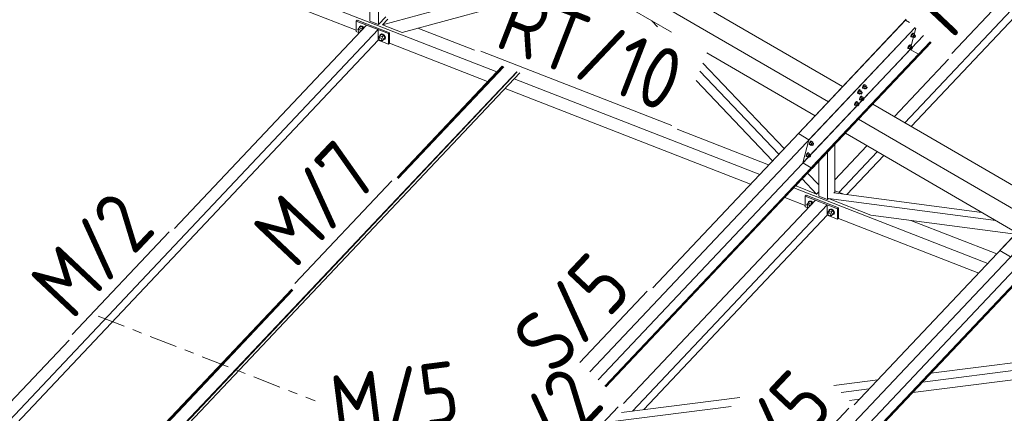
# Model space of a CAD drawing. Header units: millimetres. Extents: x -681 to 506, y -45 to 794.
# Tile 241 of 256: x 144 to 208, y 262 to 288. Entities that reach past the tile are written whole.
import ezdxf

# ---------------------------------------------------------------- set-up
doc = ezdxf.new("R2010")
doc.units = ezdxf.units.MM
doc.header["$LTSCALE"] = 0.6
doc.linetypes.add('XKITLINE00', pattern=[0])
doc.linetypes.add('XKITLINE03', pattern=[6, 3, -1, 1, -1])
for name, color, linetype, lineweight in [('Bolt', 7, 'Continuous', 0), ('Part', 2, 'Continuous', 0), ('PartMark', 3, 'Continuous', 0), ('S-GRID', 1, 'Continuous', 0)]:
    doc.layers.add(name, color=color, linetype=linetype, lineweight=lineweight)
doc.styles.add('ISOCPEUR', font='ISOCPEUR.TTF')

msp = doc.modelspace()

# ---------------------------------------------------------------- linework, layer by layer
at = {"layer": 'Bolt', "color": 3, "linetype": 'XKITLINE00', "lineweight": 0}
for p, q in [((166.149, 286.886), (166.232, 286.982)), ((166.179, 286.829), (166.149, 286.886)), ((166.173, 286.81), (166.185, 286.848)), ((166.185, 286.763), (166.173, 286.81)), ((166.185, 286.848), (166.232, 286.897)), ((166.185, 286.848), (166.22, 286.866)), ((166.22, 286.718), (166.185, 286.763)), ((166.22, 286.866), (166.268, 286.858)), ((166.26, 286.693), (166.22, 286.718)), ((166.23, 286.988), (166.254, 287.058)), ((166.232, 286.982), (166.23, 286.988)), ((166.232, 286.982), (166.324, 287.08)), ((166.396, 286.918), (166.232, 286.982)), ((166.254, 287.058), (166.318, 287.09)), ((166.254, 287.058), (166.271, 287.076)), ((166.268, 286.858), (166.315, 286.828)), ((166.335, 287.109), (166.271, 287.076)), ((166.315, 286.828), (166.348, 286.786)), ((166.318, 287.09), (166.406, 287.077)), ((166.488, 287.015), (166.324, 287.08)), ((166.423, 287.096), (166.335, 287.109)), ((166.396, 286.918), (166.488, 287.015)), ((166.423, 286.865), (166.396, 286.918)), ((166.406, 287.077), (166.494, 287.022)), ((166.511, 287.04), (166.423, 287.096)), ((166.515, 286.963), (166.488, 287.015)), ((166.494, 287.022), (166.529, 286.977)), ((166.546, 286.996), (166.511, 287.04)), ((167.561, 286.463), (167.654, 286.561)), ((167.584, 286.539), (167.648, 286.572)), ((167.584, 286.539), (167.601, 286.558)), ((167.665, 286.59), (167.601, 286.558)), ((167.648, 286.572), (167.736, 286.559)), ((167.818, 286.497), (167.654, 286.561)), ((167.753, 286.577), (167.665, 286.59)), ((167.736, 286.559), (167.824, 286.503)), ((167.841, 286.522), (167.753, 286.577)), ((201.892, 286.574), (201.858, 286.514)), ((201.916, 286.557), (201.866, 286.451)), ((201.881, 286.5), (201.915, 286.56)), ((201.929, 286.622), (201.892, 286.574)), ((201.915, 286.56), (201.953, 286.609)), ((201.979, 286.624), (201.916, 286.557)), ((202.009, 286.503), (201.916, 286.557)), ((201.961, 286.647), (201.929, 286.622)), ((201.953, 286.609), (201.984, 286.633)), ((201.978, 286.641), (201.961, 286.647)), ((201.978, 286.641), (202.001, 286.627)), ((201.979, 286.624), (202.072, 286.57)), ((201.984, 286.633), (202.001, 286.627)), ((202.001, 286.627), (202, 286.612)), ((202.072, 286.57), (202.009, 286.503)), ((202.085, 286.531), (202.072, 286.57)), ((167.479, 286.368), (167.561, 286.463)), ((167.509, 286.31), (167.479, 286.368)), ((167.503, 286.292), (167.515, 286.329)), ((167.515, 286.244), (167.503, 286.292)), ((167.515, 286.329), (167.561, 286.378)), ((167.515, 286.329), (167.55, 286.347)), ((167.55, 286.199), (167.515, 286.244)), ((167.55, 286.347), (167.598, 286.34)), ((167.598, 286.169), (167.55, 286.199)), ((167.56, 286.47), (167.584, 286.539)), ((167.562, 286.464), (167.56, 286.47)), ((167.561, 286.463), (167.726, 286.399)), ((167.598, 286.34), (167.645, 286.31)), ((167.645, 286.162), (167.598, 286.169)), ((167.645, 286.31), (167.68, 286.265)), ((167.68, 286.18), (167.645, 286.162)), ((167.659, 286.17), (167.726, 286.144)), ((167.68, 286.265), (167.693, 286.218)), ((167.68, 286.18), (167.726, 286.229)), ((167.693, 286.218), (167.68, 286.18)), ((167.726, 286.399), (167.818, 286.497)), ((167.726, 286.399), (167.808, 286.239)), ((167.726, 286.144), (167.818, 286.241)), ((167.726, 286.144), (167.808, 286.239)), ((167.808, 286.239), (167.9, 286.337)), ((167.824, 286.23), (167.81, 286.233)), ((167.9, 286.337), (167.818, 286.497)), ((167.818, 286.241), (167.9, 286.337)), ((167.824, 286.503), (167.888, 286.42)), ((167.888, 286.263), (167.824, 286.23)), ((167.905, 286.439), (167.841, 286.522)), ((167.888, 286.42), (167.912, 286.333)), ((167.912, 286.333), (167.888, 286.263)), ((167.888, 286.263), (167.905, 286.281)), ((167.929, 286.351), (167.905, 286.439)), ((167.905, 286.281), (167.929, 286.351)), ((201.834, 286.423), (201.837, 286.458)), ((201.834, 286.423), (201.857, 286.409)), ((201.858, 286.514), (201.837, 286.458)), ((201.857, 286.409), (201.86, 286.445)), ((201.874, 286.403), (201.857, 286.409)), ((201.86, 286.445), (201.881, 286.5)), ((201.959, 286.397), (201.866, 286.451)), ((201.866, 286.451), (201.879, 286.413)), ((201.883, 286.41), (201.874, 286.403)), ((201.879, 286.413), (201.972, 286.359)), ((201.959, 286.397), (202.009, 286.503)), ((201.959, 286.397), (201.972, 286.359)), ((201.972, 286.359), (202.008, 286.397)), ((201.986, 286.41), (202.06, 286.367)), ((202.058, 286.519), (202.132, 286.476)), ((202.06, 286.367), (202.062, 286.385)), ((202.069, 286.364), (202.06, 286.367)), ((202.062, 286.385), (202.072, 286.412)), ((202.084, 286.376), (202.069, 286.364)), ((202.072, 286.412), (202.089, 286.442)), ((202.075, 286.509), (202.085, 286.531)), ((202.103, 286.4), (202.084, 286.376)), ((202.089, 286.442), (202.108, 286.467)), ((202.12, 286.43), (202.103, 286.4)), ((202.108, 286.467), (202.124, 286.479)), ((202.131, 286.458), (202.12, 286.43)), ((202.124, 286.479), (202.132, 286.476)), ((202.132, 286.476), (202.131, 286.458)), ((201.637, 285.667), (201.639, 285.703)), ((201.637, 285.667), (201.66, 285.654)), ((201.66, 285.758), (201.639, 285.703)), ((201.694, 285.818), (201.66, 285.758)), ((201.66, 285.654), (201.662, 285.689)), ((201.676, 285.648), (201.66, 285.654)), ((201.662, 285.689), (201.683, 285.745)), ((201.719, 285.801), (201.668, 285.696)), ((201.761, 285.642), (201.668, 285.696)), ((201.668, 285.696), (201.681, 285.657)), ((201.686, 285.655), (201.676, 285.648)), ((201.681, 285.657), (201.774, 285.604)), ((201.683, 285.745), (201.717, 285.805)), ((201.732, 285.867), (201.694, 285.818)), ((201.717, 285.805), (201.755, 285.853)), ((201.782, 285.868), (201.719, 285.801)), ((201.812, 285.747), (201.719, 285.801)), ((201.763, 285.891), (201.732, 285.867)), ((201.755, 285.853), (201.787, 285.878)), ((201.761, 285.642), (201.812, 285.747)), ((201.761, 285.642), (201.774, 285.604)), ((201.78, 285.885), (201.763, 285.891)), ((201.774, 285.604), (201.81, 285.642)), ((201.78, 285.885), (201.803, 285.872)), ((201.782, 285.868), (201.875, 285.814)), ((201.787, 285.878), (201.803, 285.872)), ((201.789, 285.654), (201.863, 285.611)), ((201.803, 285.872), (201.802, 285.856)), ((201.875, 285.814), (201.812, 285.747)), ((201.86, 285.763), (201.935, 285.72)), ((201.863, 285.611), (201.864, 285.629)), ((201.871, 285.608), (201.863, 285.611)), ((201.864, 285.629), (201.875, 285.657)), ((201.887, 285.62), (201.871, 285.608)), ((201.888, 285.776), (201.875, 285.814)), ((201.875, 285.657), (201.892, 285.687)), ((201.877, 285.754), (201.888, 285.776)), ((201.906, 285.645), (201.887, 285.62)), ((201.892, 285.687), (201.911, 285.711)), ((201.923, 285.675), (201.906, 285.645)), ((201.911, 285.711), (201.926, 285.723)), ((201.933, 285.702), (201.923, 285.675)), ((201.926, 285.723), (201.935, 285.72)), ((201.935, 285.72), (201.933, 285.702)), ((198.39, 282.775), (198.393, 282.81)), ((198.39, 282.775), (198.413, 282.761)), ((198.414, 282.865), (198.393, 282.81)), ((198.413, 282.761), (198.416, 282.797)), ((198.43, 282.755), (198.413, 282.761)), ((198.448, 282.925), (198.414, 282.865)), ((198.416, 282.797), (198.437, 282.852)), ((198.472, 282.908), (198.422, 282.803)), ((198.515, 282.749), (198.422, 282.803)), ((198.422, 282.803), (198.435, 282.765)), ((198.439, 282.762), (198.43, 282.755)), ((198.435, 282.765), (198.527, 282.711)), ((198.437, 282.852), (198.471, 282.912)), ((198.485, 282.974), (198.448, 282.925)), ((198.471, 282.912), (198.509, 282.961)), ((198.535, 282.975), (198.472, 282.908)), ((198.565, 282.854), (198.472, 282.908)), ((198.517, 282.999), (198.485, 282.974)), ((198.509, 282.961), (198.54, 282.985)), ((198.515, 282.749), (198.565, 282.854)), ((198.515, 282.749), (198.527, 282.711)), ((198.533, 282.992), (198.517, 282.999)), ((198.527, 282.711), (198.564, 282.749)), ((198.533, 282.992), (198.557, 282.979)), ((198.535, 282.975), (198.628, 282.921)), ((198.54, 282.985), (198.557, 282.979)), ((198.542, 282.762), (198.616, 282.719)), ((198.557, 282.979), (198.556, 282.964)), ((198.628, 282.921), (198.565, 282.854)), ((198.614, 282.87), (198.688, 282.827)), ((198.616, 282.719), (198.618, 282.736)), ((198.618, 282.736), (198.628, 282.764)), ((198.641, 282.883), (198.628, 282.921)), ((198.628, 282.764), (198.645, 282.794)), ((198.63, 282.861), (198.641, 282.883)), ((198.659, 282.752), (198.64, 282.728)), ((198.645, 282.794), (198.664, 282.818)), ((198.676, 282.782), (198.659, 282.752)), ((198.664, 282.818), (198.68, 282.831)), ((198.687, 282.81), (198.676, 282.782)), ((198.68, 282.831), (198.688, 282.827)), ((198.688, 282.827), (198.687, 282.81)), ((198.707, 283.111), (198.71, 283.146)), ((198.707, 283.111), (198.73, 283.097)), ((198.731, 283.201), (198.71, 283.146)), ((198.73, 283.097), (198.733, 283.133)), ((198.747, 283.091), (198.73, 283.097)), ((198.765, 283.261), (198.731, 283.201)), ((198.733, 283.133), (198.754, 283.188)), ((198.789, 283.244), (198.739, 283.139)), ((198.832, 283.085), (198.739, 283.139)), ((198.739, 283.139), (198.752, 283.101)), ((198.756, 283.098), (198.747, 283.091)), ((198.752, 283.101), (198.845, 283.047)), ((198.754, 283.188), (198.788, 283.248)), ((198.802, 283.31), (198.765, 283.261)), ((198.788, 283.248), (198.826, 283.297)), ((198.852, 283.311), (198.789, 283.244)), ((198.882, 283.19), (198.789, 283.244)), ((198.834, 283.334), (198.802, 283.31)), ((198.826, 283.297), (198.857, 283.321)), ((198.832, 283.085), (198.882, 283.19)), ((198.832, 283.085), (198.845, 283.047)), ((198.85, 283.328), (198.834, 283.334)), ((198.845, 283.047), (198.881, 283.085)), ((198.85, 283.328), (198.874, 283.315)), ((198.852, 283.311), (198.945, 283.257)), ((198.857, 283.321), (198.874, 283.315)), ((198.859, 283.098), (198.933, 283.054)), ((198.874, 283.315), (198.873, 283.299)), ((198.945, 283.257), (198.882, 283.19)), ((198.931, 283.206), (199.005, 283.163)), ((198.933, 283.054), (198.935, 283.072)), ((198.942, 283.051), (198.933, 283.054)), ((198.935, 283.072), (198.945, 283.1)), ((198.957, 283.063), (198.942, 283.051)), ((198.958, 283.219), (198.945, 283.257)), ((198.945, 283.1), (198.962, 283.13)), ((198.947, 283.197), (198.958, 283.219)), ((198.976, 283.088), (198.957, 283.063)), ((198.962, 283.13), (198.981, 283.154)), ((198.993, 283.118), (198.976, 283.088)), ((198.981, 283.154), (198.997, 283.166)), ((199.004, 283.145), (198.993, 283.118)), ((198.997, 283.166), (199.005, 283.163)), ((199.005, 283.163), (199.004, 283.145)), ((198.216, 282.11), (198.195, 282.055)), ((198.25, 282.17), (198.216, 282.11)), ((198.218, 282.041), (198.239, 282.096)), ((198.275, 282.153), (198.224, 282.048)), ((198.239, 282.096), (198.273, 282.156)), ((198.288, 282.219), (198.25, 282.17)), ((198.273, 282.156), (198.311, 282.205)), ((198.338, 282.22), (198.275, 282.153)), ((198.368, 282.099), (198.275, 282.153)), ((198.319, 282.243), (198.288, 282.219)), ((198.311, 282.205), (198.343, 282.23)), ((198.317, 281.994), (198.368, 282.099)), ((198.336, 282.237), (198.319, 282.243)), ((198.336, 282.237), (198.359, 282.223)), ((198.338, 282.22), (198.431, 282.166)), ((198.343, 282.23), (198.359, 282.223)), ((198.359, 282.223), (198.358, 282.208)), ((198.431, 282.166), (198.368, 282.099)), ((198.416, 282.115), (198.491, 282.072)), ((198.444, 282.128), (198.431, 282.166)), ((198.433, 282.105), (198.444, 282.128)), ((198.51, 282.355), (198.512, 282.391)), ((198.51, 282.355), (198.533, 282.342)), ((198.533, 282.446), (198.512, 282.391)), ((198.567, 282.506), (198.533, 282.446)), ((198.533, 282.342), (198.535, 282.377)), ((198.549, 282.335), (198.533, 282.342)), ((198.535, 282.377), (198.556, 282.432)), ((198.592, 282.489), (198.541, 282.383)), ((198.634, 282.329), (198.541, 282.383)), ((198.541, 282.383), (198.554, 282.345)), ((198.559, 282.342), (198.549, 282.335)), ((198.554, 282.345), (198.647, 282.291)), ((198.556, 282.432), (198.59, 282.492)), ((198.605, 282.554), (198.567, 282.506)), ((198.59, 282.492), (198.628, 282.541)), ((198.655, 282.556), (198.592, 282.489)), ((198.685, 282.435), (198.592, 282.489)), ((198.636, 282.579), (198.605, 282.554)), ((198.625, 282.715), (198.616, 282.719)), ((198.64, 282.728), (198.625, 282.715)), ((198.628, 282.541), (198.66, 282.565)), ((198.634, 282.329), (198.685, 282.435)), ((198.634, 282.329), (198.647, 282.291)), ((198.653, 282.573), (198.636, 282.579)), ((198.647, 282.291), (198.683, 282.329)), ((198.653, 282.573), (198.676, 282.559)), ((198.655, 282.556), (198.748, 282.502)), ((198.66, 282.565), (198.676, 282.559)), ((198.662, 282.342), (198.736, 282.299)), ((198.676, 282.559), (198.675, 282.544)), ((198.748, 282.502), (198.685, 282.435)), ((198.733, 282.451), (198.808, 282.408)), ((198.736, 282.299), (198.737, 282.317)), ((198.744, 282.296), (198.736, 282.299)), ((198.737, 282.317), (198.748, 282.344)), ((198.76, 282.308), (198.744, 282.296)), ((198.761, 282.463), (198.748, 282.502)), ((198.748, 282.344), (198.765, 282.374)), ((198.75, 282.441), (198.761, 282.463)), ((198.779, 282.332), (198.76, 282.308)), ((198.765, 282.374), (198.784, 282.399)), ((198.796, 282.362), (198.779, 282.332)), ((198.784, 282.399), (198.799, 282.411)), ((198.806, 282.39), (198.796, 282.362)), ((198.799, 282.411), (198.808, 282.408)), ((198.808, 282.408), (198.806, 282.39)), ((198.192, 282.019), (198.195, 282.055)), ((198.192, 282.019), (198.216, 282.006)), ((198.216, 282.006), (198.218, 282.041)), ((198.232, 281.999), (198.216, 282.006)), ((198.317, 281.994), (198.224, 282.048)), ((198.224, 282.048), (198.237, 282.009)), ((198.242, 282.007), (198.232, 281.999)), ((198.237, 282.009), (198.33, 281.955)), ((198.317, 281.994), (198.33, 281.955)), ((198.33, 281.955), (198.366, 281.994)), ((198.344, 282.006), (198.419, 281.963)), ((198.419, 281.963), (198.42, 281.981)), ((198.427, 281.96), (198.419, 281.963)), ((198.42, 281.981), (198.431, 282.008)), ((198.443, 281.972), (198.427, 281.96)), ((198.431, 282.008), (198.448, 282.038)), ((198.462, 281.996), (198.443, 281.972)), ((198.448, 282.038), (198.467, 282.063)), ((198.479, 282.026), (198.462, 281.996)), ((198.467, 282.063), (198.482, 282.075)), ((198.489, 282.054), (198.479, 282.026)), ((198.482, 282.075), (198.491, 282.072)), ((198.491, 282.072), (198.489, 282.054)), ((195.321, 279.613), (195.287, 279.553)), ((195.345, 279.596), (195.295, 279.491)), ((195.31, 279.539), (195.344, 279.599)), ((195.358, 279.662), (195.321, 279.613)), ((195.344, 279.599), (195.382, 279.648)), ((195.408, 279.663), (195.345, 279.596)), ((195.438, 279.542), (195.345, 279.596)), ((195.39, 279.686), (195.358, 279.662)), ((195.382, 279.648), (195.413, 279.673)), ((195.406, 279.68), (195.39, 279.686)), ((195.406, 279.68), (195.43, 279.666)), ((195.408, 279.663), (195.501, 279.609)), ((195.413, 279.673), (195.43, 279.666)), ((195.43, 279.666), (195.429, 279.651)), ((195.501, 279.609), (195.438, 279.542)), ((195.487, 279.558), (195.561, 279.515)), ((195.514, 279.571), (195.501, 279.609)), ((195.503, 279.548), (195.514, 279.571)), ((195.192, 278.931), (195.161, 278.906)), ((195.209, 278.924), (195.192, 278.931)), ((195.209, 278.924), (195.232, 278.911)), ((195.263, 279.462), (195.265, 279.498)), ((195.263, 279.462), (195.286, 279.449)), ((195.287, 279.553), (195.265, 279.498)), ((195.286, 279.449), (195.289, 279.484)), ((195.303, 279.442), (195.286, 279.449)), ((195.289, 279.484), (195.31, 279.539)), ((195.388, 279.437), (195.295, 279.491)), ((195.295, 279.491), (195.308, 279.452)), ((195.312, 279.45), (195.303, 279.442)), ((195.308, 279.452), (195.4, 279.398)), ((195.388, 279.437), (195.438, 279.542)), ((195.388, 279.437), (195.4, 279.398)), ((195.4, 279.398), (195.437, 279.437)), ((195.415, 279.449), (195.489, 279.406)), ((195.489, 279.406), (195.491, 279.424)), ((195.498, 279.403), (195.489, 279.406)), ((195.491, 279.424), (195.501, 279.451)), ((195.513, 279.415), (195.498, 279.403)), ((195.501, 279.451), (195.518, 279.481)), ((195.532, 279.44), (195.513, 279.415)), ((195.518, 279.481), (195.537, 279.506)), ((195.549, 279.47), (195.532, 279.44)), ((195.537, 279.506), (195.553, 279.518)), ((195.56, 279.497), (195.549, 279.47)), ((195.553, 279.518), (195.561, 279.515)), ((195.561, 279.515), (195.56, 279.497)), ((195.065, 278.707), (195.068, 278.742)), ((195.065, 278.707), (195.089, 278.693)), ((195.089, 278.797), (195.068, 278.742)), ((195.123, 278.857), (195.089, 278.797)), ((195.089, 278.693), (195.091, 278.729)), ((195.105, 278.687), (195.089, 278.693)), ((195.091, 278.729), (195.112, 278.784)), ((195.148, 278.84), (195.097, 278.735)), ((195.19, 278.681), (195.097, 278.735)), ((195.097, 278.735), (195.11, 278.697)), ((195.115, 278.694), (195.105, 278.687)), ((195.11, 278.697), (195.203, 278.643)), ((195.112, 278.784), (195.146, 278.844)), ((195.161, 278.906), (195.123, 278.857)), ((195.146, 278.844), (195.184, 278.893)), ((195.211, 278.907), (195.148, 278.84)), ((195.24, 278.786), (195.148, 278.84)), ((195.184, 278.893), (195.216, 278.917)), ((195.19, 278.681), (195.24, 278.786)), ((195.19, 278.681), (195.203, 278.643)), ((195.203, 278.643), (195.239, 278.681)), ((195.211, 278.907), (195.304, 278.853)), ((195.216, 278.917), (195.232, 278.911)), ((195.217, 278.694), (195.292, 278.651)), ((195.232, 278.911), (195.231, 278.896)), ((195.304, 278.853), (195.24, 278.786)), ((195.289, 278.803), (195.364, 278.759)), ((195.292, 278.651), (195.293, 278.668)), ((195.3, 278.647), (195.292, 278.651)), ((195.293, 278.668), (195.304, 278.696)), ((195.316, 278.66), (195.3, 278.647)), ((195.317, 278.815), (195.304, 278.853)), ((195.304, 278.696), (195.321, 278.726)), ((195.306, 278.793), (195.317, 278.815)), ((195.335, 278.684), (195.316, 278.66)), ((195.321, 278.726), (195.34, 278.75)), ((195.352, 278.714), (195.335, 278.684)), ((195.34, 278.75), (195.355, 278.763)), ((195.362, 278.742), (195.352, 278.714)), ((195.355, 278.763), (195.364, 278.759)), ((195.364, 278.759), (195.362, 278.742)), ((195.202, 275.688), (195.226, 275.757)), ((195.204, 275.681), (195.296, 275.779)), ((195.226, 275.757), (195.29, 275.79)), ((195.226, 275.757), (195.243, 275.776)), ((195.307, 275.808), (195.243, 275.776)), ((195.29, 275.79), (195.378, 275.777)), ((195.46, 275.715), (195.296, 275.779)), ((195.395, 275.795), (195.307, 275.808)), ((195.378, 275.777), (195.466, 275.721)), ((195.483, 275.74), (195.395, 275.795)), ((195.121, 275.586), (195.204, 275.681)), ((195.151, 275.528), (195.121, 275.586)), ((195.145, 275.51), (195.157, 275.547)), ((195.157, 275.462), (195.145, 275.51)), ((195.157, 275.547), (195.204, 275.596)), ((195.157, 275.547), (195.192, 275.565)), ((195.192, 275.417), (195.157, 275.462)), ((195.192, 275.565), (195.24, 275.558)), ((195.232, 275.392), (195.192, 275.417)), ((195.204, 275.682), (195.202, 275.688)), ((195.368, 275.617), (195.204, 275.681)), ((195.24, 275.558), (195.287, 275.528)), ((195.287, 275.528), (195.32, 275.485)), ((195.368, 275.617), (195.46, 275.715)), ((195.395, 275.565), (195.368, 275.617)), ((195.487, 275.662), (195.46, 275.715)), ((195.466, 275.721), (195.501, 275.677)), ((195.518, 275.695), (195.483, 275.74)), ((196.451, 275.067), (196.533, 275.163)), ((196.532, 275.169), (196.556, 275.239)), ((196.534, 275.163), (196.532, 275.169)), ((196.533, 275.163), (196.626, 275.26)), ((196.533, 275.163), (196.698, 275.098)), ((196.556, 275.239), (196.62, 275.271)), ((196.556, 275.239), (196.573, 275.257)), ((196.637, 275.289), (196.573, 275.257)), ((196.62, 275.271), (196.708, 275.258)), ((196.79, 275.196), (196.626, 275.26)), ((196.725, 275.276), (196.637, 275.289)), ((196.698, 275.098), (196.79, 275.196)), ((196.708, 275.258), (196.796, 275.203)), ((196.813, 275.221), (196.725, 275.276)), ((196.872, 275.036), (196.79, 275.196)), ((196.796, 275.203), (196.86, 275.12)), ((196.877, 275.138), (196.813, 275.221)), ((196.86, 275.12), (196.884, 275.032)), ((196.901, 275.05), (196.877, 275.138)), ((196.481, 275.009), (196.451, 275.067)), ((196.475, 274.991), (196.487, 275.029)), ((196.487, 274.943), (196.475, 274.991)), ((196.487, 275.029), (196.533, 275.077)), ((196.487, 275.029), (196.522, 275.046)), ((196.522, 274.899), (196.487, 274.943)), ((196.522, 275.046), (196.57, 275.039)), ((196.57, 274.869), (196.522, 274.899)), ((196.57, 275.039), (196.617, 275.009)), ((196.617, 274.862), (196.57, 274.869)), ((196.617, 275.009), (196.652, 274.964)), ((196.652, 274.879), (196.617, 274.862)), ((196.631, 274.869), (196.698, 274.843)), ((196.652, 274.964), (196.665, 274.917)), ((196.652, 274.879), (196.698, 274.928)), ((196.665, 274.917), (196.652, 274.879)), ((196.698, 275.098), (196.78, 274.939)), ((196.698, 274.843), (196.79, 274.941)), ((196.698, 274.843), (196.78, 274.939)), ((196.78, 274.939), (196.872, 275.036)), ((196.796, 274.93), (196.782, 274.932)), ((196.79, 274.941), (196.872, 275.036)), ((196.86, 274.962), (196.796, 274.93)), ((196.884, 275.032), (196.86, 274.962)), ((196.86, 274.962), (196.877, 274.981)), ((196.877, 274.981), (196.901, 275.05))]:
    msp.add_line(p, q, dxfattribs=at)
at = {"layer": 'Part', "color": 2, "linetype": 'XKITLINE00', "lineweight": 0}
for p, q in [((135.942, 299.422), (175.111, 284.144)), ((201.439, 280.866), (217.441, 297.816)), ((139.219, 297.292), (166.043, 286.829)), ((201.855, 280.625), (217.541, 297.242)), ((166.916, 296.106), (166.916, 287.424)), ((167.486, 295.883), (167.486, 287.202)), ((167.737, 287.187), (175.098, 289.184)), ((181.658, 289.444), (186.388, 286.699)), ((186.862, 289.328), (197.431, 283.193)), ((169.017, 286.688), (174.729, 288.237)), ((185.94, 288.351), (196.509, 282.216)), ((166.101, 287.488), (166.043, 287.427)), ((166.043, 287.427), (168.133, 286.612)), ((166.043, 286.746), (166.043, 287.427)), ((168.191, 286.673), (166.101, 287.488)), ((166.916, 287.424), (167.486, 287.202)), ((167.486, 287.202), (167.947, 287.69)), ((167.737, 287.187), (168.083, 287.553)), ((169.017, 286.688), (167.737, 287.187)), ((185.489, 287.049), (185.125, 287.432)), ((201.49, 287.492), (185.174, 270.209)), ((201.538, 287.543), (194.573, 280.165)), ((201.49, 287.492), (201.755, 287.338)), ((167.468, 286.871), (135.941, 253.474)), ((166.708, 287.167), (154.315, 274.039)), ((166.043, 286.746), (166.238, 286.67)), ((167.468, 286.871), (166.708, 287.167)), ((167.468, 286.19), (167.468, 286.871)), ((168.191, 286.673), (168.133, 286.612)), ((168.133, 286.612), (168.133, 285.931)), ((168.191, 285.992), (168.191, 286.673)), ((170.027, 286.962), (173.676, 285.539)), ((181.119, 264.785), (202.101, 287.011)), ((195.26, 279.766), (202.101, 287.011)), ((202.145, 286.969), (201.786, 285.597)), ((136.707, 253.606), (167.468, 286.19)), ((167.468, 286.19), (168.133, 285.931)), ((168.133, 285.931), (168.191, 285.992)), ((168.191, 285.992), (174.524, 283.522)), ((202.641, 286.502), (194.869, 278.27)), ((203.077, 286.09), (195.471, 278.034)), ((203.092, 286.076), (195.49, 278.023)), ((198.458, 281.085), (203.133, 286.037)), ((201.786, 285.597), (181.659, 264.276)), ((202.388, 285.361), (182.095, 263.864)), ((202.407, 285.35), (182.11, 263.85)), ((188.672, 285.373), (195.66, 281.316)), ((202.319, 285.287), (201.786, 285.597)), ((202.377, 285.236), (202.407, 285.35)), ((202.407, 285.35), (202.388, 285.361)), ((193.656, 279.193), (188.412, 284.706)), ((198.458, 281.085), (202.377, 285.236)), ((200.768, 281.256), (204.269, 284.965)), ((176.398, 284.155), (150.619, 256.849)), ((150.658, 256.834), (176.437, 284.14)), ((151.837, 257.855), (176.593, 284.079)), ((175.465, 284.519), (168.679, 277.331)), ((168.708, 277.304), (175.504, 284.504)), ((175.569, 284.479), (168.754, 277.26)), ((193.31, 278.827), (188.21, 284.189)), ((176.239, 283.704), (192.081, 277.525)), ((192.909, 278.402), (187.976, 283.588)), ((175.652, 283.082), (191.493, 276.903)), ((199.38, 282.062), (210.439, 275.641)), ((182.151, 263.811), (198.457, 281.084)), ((195.46, 277.909), (198.457, 281.084)), ((198.458, 281.085), (209.517, 274.664)), ((215.454, 280.954), (207.581, 272.614)), ((186.748, 280.44), (192.657, 278.135)), ((194.573, 280.165), (195.26, 279.766)), ((195.26, 279.766), (194.869, 278.27)), ((197.609, 280.185), (208.668, 273.765)), ((214.498, 279.941), (198.182, 262.657)), ((175.989, 238.022), (215.186, 279.541)), ((196.458, 275.901), (196.458, 278.966)), ((196.919, 276.389), (196.919, 279.455)), ((196.919, 277.179), (198.996, 279.379)), ((197.192, 276.366), (199.668, 278.99)), ((195.888, 276.123), (195.888, 278.362)), ((197.697, 276.221), (200.083, 278.749)), ((214.794, 278.045), (175.598, 236.526)), ((215.396, 277.809), (176.2, 236.289)), ((215.415, 277.798), (176.219, 236.279)), ((194.869, 278.27), (195.402, 277.96)), ((195.49, 278.023), (195.46, 277.909)), ((195.471, 278.034), (195.49, 278.023)), ((195.752, 276.26), (194.824, 277.235)), ((195.888, 276.847), (195.17, 277.602)), ((194.285, 276.665), (206.798, 271.784)), ((194.472, 276.759), (194.423, 276.811)), ((194.472, 276.759), (195.752, 276.26)), ((195.752, 276.26), (195.888, 276.404)), ((195.845, 276.892), (195.888, 276.875)), ((196.863, 276.331), (196.919, 276.389)), ((196.919, 276.473), (197.497, 276.247)), ((183.287, 262.739), (195.68, 275.867)), ((193.698, 276.043), (195.015, 275.529)), ((195.073, 276.187), (195.015, 276.126)), ((195.015, 276.126), (197.105, 275.311)), ((195.015, 275.445), (195.015, 276.126)), ((197.163, 275.372), (195.073, 276.187)), ((195.68, 275.867), (196.44, 275.57)), ((195.888, 276.123), (196.458, 275.901)), ((196.458, 275.901), (196.515, 275.962)), ((196.515, 275.965), (207.325, 274.545)), ((196.515, 275.962), (199.245, 274.897)), ((196.861, 276.331), (206.408, 275.077)), ((183.868, 262.253), (196.44, 275.57)), ((195.015, 275.445), (195.211, 275.369)), ((196.44, 274.889), (196.44, 275.57)), ((197.163, 275.372), (197.105, 275.311)), ((197.105, 275.311), (197.105, 274.63)), ((197.163, 274.691), (197.163, 275.372)), ((184.599, 262.346), (196.44, 274.889)), ((196.44, 274.889), (197.105, 274.63)), ((197.105, 274.63), (197.163, 274.691)), ((197.163, 274.691), (206.211, 271.162)), ((199.245, 274.897), (208.579, 273.671)), ((201.829, 274.558), (207.374, 272.395)), ((179.186, 239.34), (211.466, 273.533)), ((207.581, 272.614), (208.269, 272.214)), ((161.879, 270.127), (149.687, 257.212)), ((149.726, 257.197), (161.907, 270.101)), ((161.954, 270.057), (149.733, 257.111)), ((203.127, 264.7), (220.053, 266.85)), ((147.514, 266.836), (135.668, 254.287)), ((202.58, 264.121), (220.053, 266.341)), ((201.953, 263.457), (220.053, 265.757)), ((196.861, 263.904), (199.699, 264.265)), ((197.337, 263.455), (199.153, 263.686)), ((183.156, 262.163), (190.792, 263.133)), ((182.609, 261.584), (190.246, 262.554)), ((197.883, 262.94), (198.526, 263.022))]:
    msp.add_line(p, q, dxfattribs=at)
at = {"layer": 'PartMark', "color": 1, "linetype": 'XKITLINE00', "lineweight": 0}
for p, q in [((204.471, 285.324), (210.722, 291.946)), ((174.085, 285.487), (186.412, 280.679)), ((162.081, 270.487), (168.332, 277.108)), ((147.716, 267.195), (153.967, 273.817)), ((180.483, 265.385), (184.827, 269.986)), ((176.688, 255.895), (182.939, 262.516)), ((191.82, 256.063), (197.835, 262.435))]:
    msp.add_line(p, q, dxfattribs=at)
at = {"layer": 'S-GRID', "color": 1, "linetype": 'XKITLINE03', "lineweight": 0}
msp.add_line((149.385, 268.38), (163.384, 262.92), dxfattribs=at)

# ---------------------------------------------------------------- texts
at = {"layer": 'PartMark', "color": 1, "style": 'ISOCPEUR', "width": 0.85}
for s, rotation, p in [('M/2', 46.65022, (204.446, 286.172)), ('RT/10', -21.3083, (174.862, 285.828)), ('M/7', 46.65022, (162.057, 271.335)), ('M/2', 46.65022, (147.692, 268.043)), ('S/5', 46.65022, (178.787, 264.463)), ('M/5', 7.24219, (164.697, 260.523)), ('M/2', 46.65022, (176.664, 256.743)), ('S/5', 46.65022, (191.795, 256.912))]:
    msp.add_text(s, height=4, rotation=rotation, dxfattribs=at).set_placement(p)

doc.saveas('drawing.dxf')
